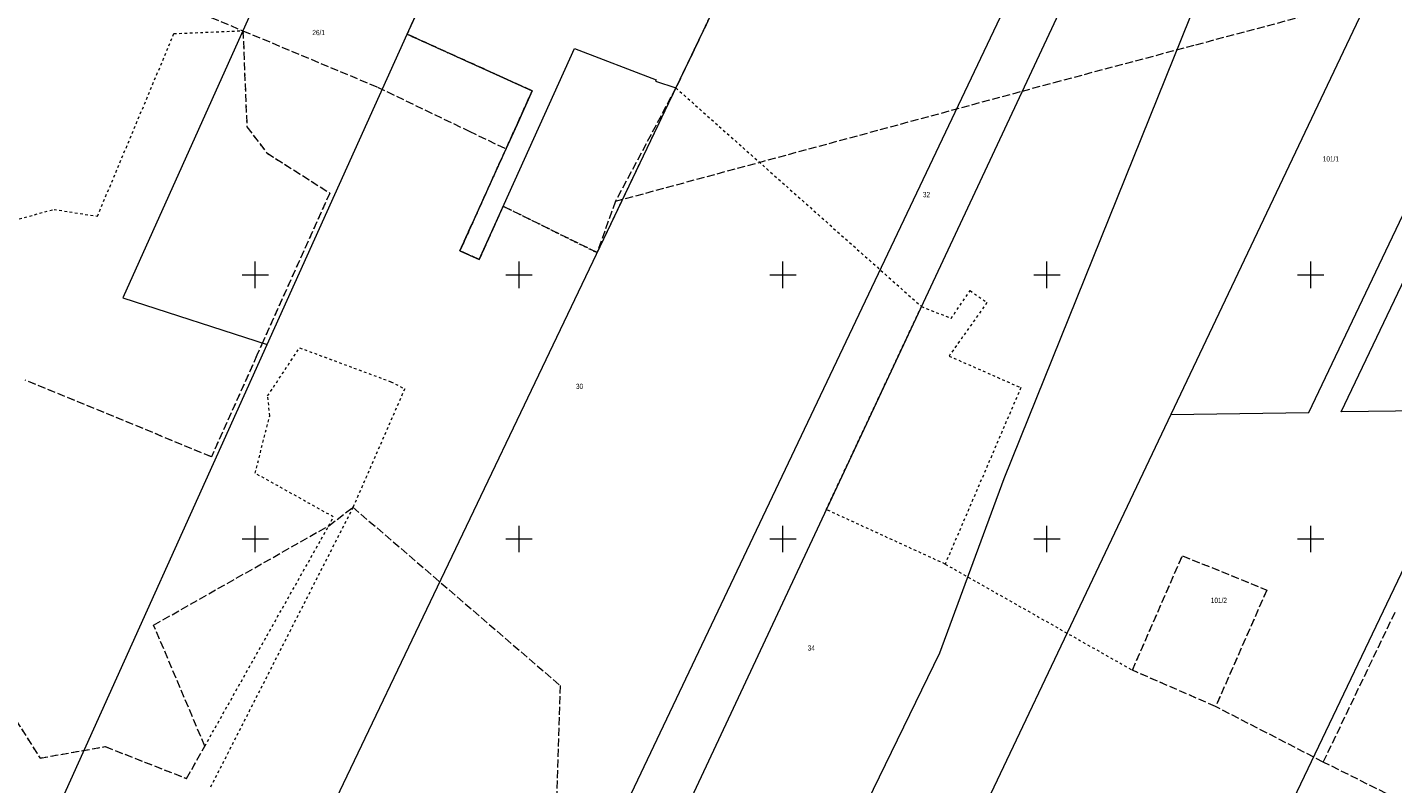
# Model space of a CAD drawing. Header units: millimetres. Extents: x 1024 to 29474, y -14562 to 6512.
# Tile 58 of 83: x 25874 to 26133, y 2868 to 3012. Entities that reach past the tile are written whole.
import ezdxf
from ezdxf.enums import TextEntityAlignment as Align

# ---------------------------------------------------------------- set-up
doc = ezdxf.new("R2010")
doc.units = ezdxf.units.MM
for name, pattern in [('1', [0]), ('EGDE', [0]), ('EGKK', [2, 1.5, -0.5]), ('EGUG', [1, 0.5, -0.5])]:
    doc.linetypes.add(name, pattern=pattern)
for name, color, linetype, lineweight in [('D.O. ob 8x30', 4, 'Continuous', 25), ('Dzialki', 7, 'EGDE', 18), ('Kontury', 3, 'EGKK', 18), ('Numery_dzialek', 7, 'Continuous', 9), ('Podzial_sekcyjny_krzyze', 7, '1', 18), ('Uzytki', 3, 'EGUG', 18)]:
    doc.layers.add(name, color=color, linetype=linetype, lineweight=lineweight)
doc.styles.get("Standard").update_dxf_attribs({"font": 'arial.ttf'})

# ---------------------------------------------------------------- blocks, each defined once
blk = doc.blocks.new('Wykno-Rudnik')
at = {"layer": 'Dzialki'}
for p, q in [((4792.9, 3010.31), (4813.33, 3055.56)), ((4781.22, 3054.2), (4739.07, 2960.38)), ((4869.74, 3054.25), (4843.84, 3000.14)), ((4963.75, 2938.69), (5018.6, 3053.86)), ((4969.89, 2938.79), (5024.74, 3053.96)), ((4923.28, 3051.43), (4782.47, 2755.45)), ((4933.7, 3051.22), (4790.04, 2744.76)), ((4906.01, 2926.15), (4947.48, 3028.95)), ((4977.92, 3023.21), (4937.6, 2938.31)), ((4766.39, 2951.56), (4792.9, 3010.31)), ((4792.9, 3010.31), (4816.61, 2999.61)), ((4806.57, 2967.66), (4824.64, 3007.6)), ((4824.64, 3007.6), (4840.08, 3001.67)), ((4840.08, 3001.67), (4839.99, 3001.4)), ((4839.99, 3001.4), (4843.84, 3000.14)), ((4843.84, 3000.14), (4745.46, 2794.65)), ((4816.61, 2999.61), (4813.73, 2993.23)), ((4813.73, 2993.23), (4810.28, 2985.61)), ((4810.28, 2985.61), (4802.92, 2969.3)), ((4802.92, 2969.3), (4806.57, 2967.66)), ((4739.07, 2960.38), (4766.39, 2951.56)), ((4703.45, 2812.11), (4766.39, 2951.56)), ((4890.86, 2718.96), (4996.04, 2939.17)), ((4996.04, 2939.17), (4969.89, 2938.79)), ((4937.6, 2938.31), (4922.19, 2905.87)), ((4937.6, 2938.31), (4963.75, 2938.69)), ((4893.86, 2893.18), (4906.01, 2926.15)), ((4922.19, 2905.87), (4830.86, 2713.57)), ((4808.76, 2718.9), (4893.86, 2893.18))]:
    blk.add_line(p, q, dxfattribs=at)
at = {"layer": 'Kontury'}
for p, q in [((4792.9, 3010.31), (4813.33, 3055.56)), ((4869.74, 3054.25), (4843.84, 3000.14)), ((4731.81, 3023.54), (4761.79, 3010.97)), ((4942.36, 3008.32), (4974.09, 3016.76)), ((4761.79, 3010.97), (4787.27, 3000.3)), ((4761.79, 3010.97), (4762.55, 2992.77)), ((4816.61, 2999.61), (4792.9, 3010.31)), ((4915.47, 3001.17), (4942.36, 3008.32)), ((4909.47, 2999.54), (4915.47, 3001.17)), ((4787.27, 3000.3), (4804.65, 2991.96)), ((4813.73, 2993.23), (4816.61, 2999.61)), ((4843.84, 3000.14), (4832.36, 2978.67)), ((4832.36, 2978.67), (4909.47, 2999.54)), ((4811.64, 2988.61), (4813.73, 2993.23)), ((4762.55, 2992.77), (4766.31, 2987.83)), ((4804.65, 2991.96), (4811.64, 2988.61)), ((4810.28, 2985.61), (4811.64, 2988.61)), ((4766.31, 2987.83), (4778.26, 2980.24)), ((4802.92, 2969.3), (4810.28, 2985.61)), ((4778.26, 2980.24), (4765.7, 2952.3)), ((4811.12, 2977.72), (4806.57, 2967.66)), ((4828.91, 2968.95), (4811.12, 2977.72)), ((4832.36, 2978.67), (4828.91, 2968.95)), ((4806.57, 2967.66), (4802.92, 2969.3)), ((4765.7, 2952.3), (4764.46, 2949.53)), ((4764.46, 2949.53), (4755.82, 2930.29)), ((4755.82, 2930.29), (4720.55, 2944.82)), ((4778.06, 2917.22), (4782.65, 2920.72)), ((4782.65, 2920.72), (4821.9, 2886.95)), ((4744.88, 2898.42), (4778.06, 2917.22)), ((4930.33, 2889.88), (4939.79, 2911.56)), ((4939.79, 2911.56), (4955.78, 2905.04)), ((4955.78, 2905.04), (4946.09, 2882.99)), ((4704.82, 2902.37), (4723.35, 2873.24)), ((4966.5, 2872.48), (4980.1, 2900.88)), ((4754.58, 2875.5), (4744.88, 2898.42)), ((4946.09, 2882.99), (4930.33, 2889.88)), ((4821.9, 2886.95), (4820.24, 2834.85)), ((4966.5, 2872.48), (4946.09, 2882.99)), ((4723.35, 2873.24), (4735.71, 2875.41)), ((4735.71, 2875.41), (4751.12, 2869.36)), ((4751.12, 2869.36), (4754.58, 2875.5)), ((5015.95, 2847.72), (4966.5, 2872.48))]:
    blk.add_line(p, q, dxfattribs=at)
at = {"layer": 'Podzial_sekcyjny_krzyze'}
for p, q in [((4761.62, 2964.74), (4766.62, 2964.74)), ((4764.12, 2962.24), (4764.12, 2967.24)), ((4811.62, 2964.74), (4816.62, 2964.74)), ((4814.12, 2962.24), (4814.12, 2967.24)), ((4861.62, 2964.74), (4866.62, 2964.74)), ((4864.12, 2962.24), (4864.12, 2967.24)), ((4911.62, 2964.74), (4916.62, 2964.74)), ((4914.12, 2962.24), (4914.12, 2967.24)), ((4961.62, 2964.74), (4966.62, 2964.74)), ((4964.12, 2962.24), (4964.12, 2967.24)), ((4764.12, 2912.24), (4764.12, 2917.24)), ((4814.12, 2912.24), (4814.12, 2917.24)), ((4864.12, 2912.24), (4864.12, 2917.24)), ((4914.12, 2912.24), (4914.12, 2917.24)), ((4964.12, 2912.24), (4964.12, 2917.24)), ((4761.62, 2914.74), (4766.62, 2914.74)), ((4811.62, 2914.74), (4816.62, 2914.74)), ((4861.62, 2914.74), (4866.62, 2914.74)), ((4911.62, 2914.74), (4916.62, 2914.74)), ((4961.62, 2914.74), (4966.62, 2914.74))]:
    blk.add_line(p, q, dxfattribs=at)
at = {"layer": 'Uzytki'}
for p, q in [((4813.33, 3055.56), (4792.9, 3010.31)), ((4843.84, 3000.14), (4869.74, 3054.25)), ((4734.23, 2975.84), (4748.73, 3010.42)), ((4748.73, 3010.42), (4761.79, 3010.97)), ((4761.79, 3010.97), (4762.55, 2992.77)), ((4792.9, 3010.31), (4816.61, 2999.61)), ((4816.61, 2999.61), (4813.73, 2993.23)), ((4828.91, 2968.95), (4843.84, 3000.14)), ((4843.84, 3000.14), (4890.35, 2958.75)), ((4813.73, 2993.23), (4810.28, 2985.61)), ((4762.55, 2992.77), (4766.31, 2987.83)), ((4766.31, 2987.83), (4778.26, 2980.24)), ((4810.28, 2985.61), (4802.92, 2969.3)), ((4778.26, 2980.24), (4765.7, 2952.3)), ((4806.57, 2967.66), (4811.12, 2977.72)), ((4811.12, 2977.72), (4828.91, 2968.95)), ((4675.97, 2963.64), (4726, 2977.13)), ((4726, 2977.13), (4734.23, 2975.84)), ((4802.92, 2969.3), (4806.57, 2967.66)), ((4895.98, 2956.5), (4899.57, 2961.75)), ((4899.57, 2961.75), (4902.77, 2959.5)), ((4872.32, 2920.3), (4890.35, 2958.75)), ((4890.35, 2958.75), (4895.98, 2956.5)), ((4902.77, 2959.5), (4895.58, 2949.37)), ((4765.7, 2952.3), (4764.46, 2949.53)), ((4764.46, 2949.53), (4755.82, 2930.29)), ((4766.48, 2941.82), (4772.52, 2950.93)), ((4772.52, 2950.93), (4789.8, 2944.51)), ((4895.58, 2949.37), (4909.19, 2943.38)), ((4755.82, 2930.29), (4720.55, 2944.82)), ((4789.8, 2944.51), (4792.45, 2943.16)), ((4766.89, 2938.07), (4766.48, 2941.82)), ((4792.45, 2943.16), (4782.65, 2920.72)), ((4909.19, 2943.38), (4894.85, 2909.97)), ((4764.1, 2927.19), (4766.89, 2938.07)), ((4778.92, 2918.91), (4764.1, 2927.19)), ((4782.65, 2920.72), (4755.49, 2867.41)), ((4778.06, 2917.22), (4778.92, 2918.91)), ((4894.85, 2909.97), (4872.32, 2920.3)), ((4754.58, 2875.5), (4778.06, 2917.22)), ((4930.33, 2889.88), (4939.79, 2911.56)), ((4939.79, 2911.56), (4955.78, 2905.04)), ((4894.85, 2909.97), (4930.33, 2889.88)), ((4955.78, 2905.04), (4946.09, 2882.99)), ((4704.82, 2902.37), (4723.35, 2873.24)), ((4946.09, 2882.99), (4930.33, 2889.88)), ((4723.35, 2873.24), (4735.71, 2875.41)), ((4735.71, 2875.41), (4751.12, 2869.36)), ((4751.12, 2869.36), (4754.58, 2875.5))]:
    blk.add_line(p, q, dxfattribs=at)
at = {"layer": 'Numery_dzialek', "width": 0.7}
for s, p in [('26/1', (4774.95, 3011.13)), ('101/1', (4966.4, 2987.21)), ('32', (4890.63, 2980.44)), ('30', (4824.89, 2944.13)), ('101/2', (4945.18, 2903.6)), ('34', (4868.81, 2894.59))]:
    blk.add_text(s, height=1, dxfattribs=at).set_placement(p, align=Align.TOP_LEFT)

msp = doc.modelspace()

# ---------------------------------------------------------------- block references
at = {"layer": 'D.O. ob 8x30'}
msp.add_blockref('Wykno-Rudnik', (21153.042, 0), dxfattribs=at)

doc.saveas('drawing.dxf')
